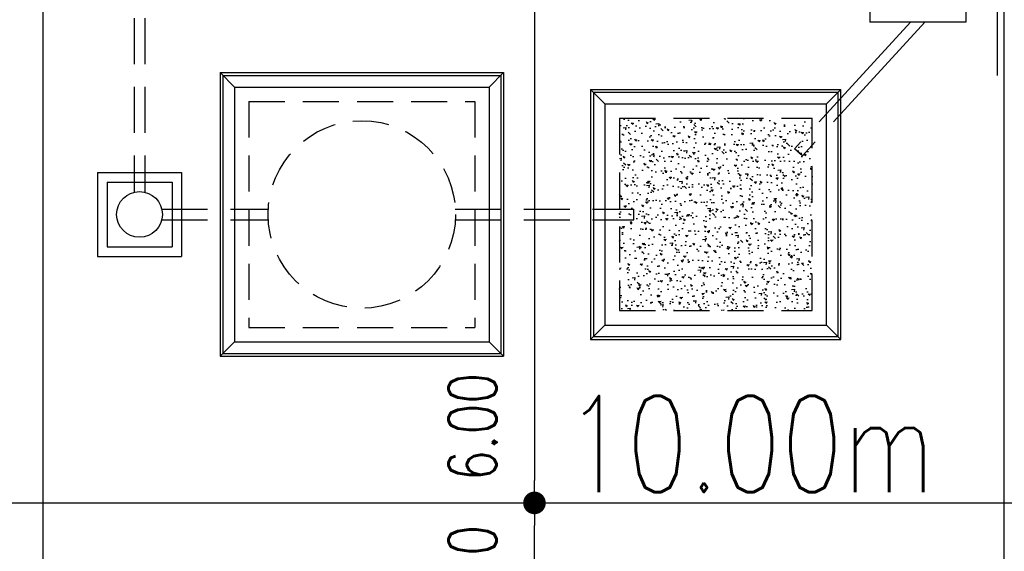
# Model space of a CAD drawing. Header units: millimetres. Extents: x 301 to 1479, y 491 to 1341.
# Tile 70 of 256: x 370 to 380, y 599 to 605. Entities that reach past the tile are written whole.
import ezdxf

# ---------------------------------------------------------------- set-up
doc = ezdxf.new("R2010")
doc.units = ezdxf.units.MM
doc.header["$LTSCALE"] = 1.5
doc.header["$MEASUREMENT"] = 0
for name, pattern in [('HIDDEN', [0.375, 0.25, -0.125]), ('HIDDEN2', [4.7625, 3.175, -1.5875]), ('PHANTOM2', [1.25, 0.625, -0.125, 0.125, -0.125, 0.125, -0.125])]:
    doc.linetypes.add(name, pattern=pattern)
for name, color, linetype in [('AP&SA', 254, 'HIDDEN'), ('Blk', 7, 'Continuous'), ('boundary', 3, 'Continuous'), ('Boundary Wall', 64, 'Continuous'), ('DIM', 6, 'Continuous'), ('Hatch Aggregate', 252, 'Continuous'), ('Kerb', 251, 'Continuous'), ('P. Septic tank', 2, 'Continuous'), ('P. Sewr Manhole', 49, 'Continuous'), ('PVC Pipe 110', 69, 'Continuous'), ('PVC Sewer Pipe 110', 24, 'Continuous'), ('TEXT', 7, 'Continuous')]:
    doc.layers.add(name, color=color, linetype=linetype)
doc.styles.add('RS1', font='romans.shx', dxfattribs={"width": 0.75, "height": 0.5})
doc.styles.add('RS2', font='romans.shx', dxfattribs={"width": 0.75, "height": 1})
doc.dimstyles.new('Souillac5', dxfattribs={"dimscale": 0.5, "dimtxt": 0.5, "dimasz": 0.47, "dimexe": 0, "dimexo": 1, "dimgap": 0.5, "dimtad": 1, "dimzin": 0, "dimdsep": 46, "dimtxsty": 'RS1', "dimblk": 'DOT', "dimcen": 3, "dimse1": 1, "dimse2": 1, "dimclrd": 6, "dimclre": 6, "dimclrt": 7, "dimaunit": 1, "dimadec": 0, "dimazin": 0, "dimtfac": 1, "dimtofl": 0, "dimtmove": 1, "dimatfit": 3, "dimfxl": 1, "dimtolj": 1, "dimtzin": 0, "dimlwe": -1, "dimarcsym": 0})

# ---------------------------------------------------------------- blocks, each defined once
blk = doc.blocks.new('SSSU-D2')
at = {"layer": 'Hatch Aggregate'}
h = blk.add_hatch(dxfattribs=at)
h.set_pattern_fill('AR-CONC', color=256, scale=0.03, angle=90)
h.set_pattern_definition([(140, (33566.527, -774235.52378), (0.018825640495, 0.21517805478), [0.0225, -0.2475]), (85, (33566.527, -774235.52378), (-0.22565764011, -0.041625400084), [0.018, -0.198]), (190.45144446, (33566.52857, -774235.50584), (-0.20683199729, 0.17355265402), [0.0191220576, -0.2103426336]), (136.1842, (33566.467, -774235.52378), (0.04965578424, 0.3201723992), [0.03375, -0.37125]), (186.63563549, (33566.47114, -774235.4971), (-0.29223558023, 0.2803985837), [0.0286831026, -0.315514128]), (81.18416399, (33566.467, -774235.52378), (-0.29223558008, 0.28039858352), [0.027, -0.2970000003]), (111, (33566.482, -774235.49378), (0.1207856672, 0.179072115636), [0.0225, -0.2475]), (56, (33566.482, -774235.49378), (-0.217545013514, 0.072994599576), [0.018, -0.198]), (161.45144474, (33566.49207, -774235.47885), (-0.09675934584, 0.25206671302), [0.019122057, -0.2103426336]), (127.5, (33566.527, -774235.523775), (-0.0998681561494, 0.003647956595), [0, -0.1956, 0, -0.201, 0, -0.19875]), (97.5, (33566.527, -774235.52378), (-0.118323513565, 0.078920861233), [0, -0.1146, 0, -0.1911, 0, -0.07575]), (57.5, (33566.527, -774235.590675), (0.00676646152, 0.160146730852), [0, -0.075, 0, -0.234, 0, -0.3105]), (47.5, (33566.527, -774235.62068), (-0.0300314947, 0.174955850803), [0, -0.0975, 0, -0.1554, 0, -0.2205])])
h.paths.add_polyline_path([(-8.45, -11.8), (-10.455, -11.8), (-10.455, -9.8), (-8.45, -9.8)])
at = {"layer": 'AP&SA', "linetype": 'HIDDEN'}
for p, q in [((-14.31, -9.625), (-11.96, -9.625)), ((-14.31, -9.625), (-14.31, -11.975)), ((-11.96, -9.625), (-11.96, -11.975)), ((-10.455, -9.8), (-10.455, -11.8)), ((-10.455, -9.8), (-8.45, -9.8)), ((-8.45, -11.8), (-8.45, -9.8)), ((-10.455, -11.8), (-8.45, -11.8)), ((-14.31, -11.975), (-11.96, -11.975))]:
    blk.add_line(p, q, dxfattribs=at)
at = {"layer": 'Boundary Wall', "linetype": 'ByBlock'}
blk.add_line((-6.525, -7.8), (-6.525, -9.355), dxfattribs=at)
at = {"layer": 'Kerb'}
for p, q in [((-7.85, -7.8), (-7.85, -8.8)), ((-6.85, -7.8), (-6.85, -8.8)), ((-6.85, -8.8), (-7.85, -8.8)), ((-14.61, -9.325), (-14.61, -12.275)), ((-14.61, -9.325), (-11.66, -9.325)), ((-14.61, -9.325), (-14.46, -9.475)), ((-14.58, -9.355), (-14.58, -12.245)), ((-14.58, -9.355), (-11.69, -9.355)), ((-11.66, -9.325), (-11.81, -9.475)), ((-11.69, -9.355), (-11.69, -12.245)), ((-11.66, -9.325), (-11.66, -12.275)), ((-14.46, -9.475), (-11.81, -9.475)), ((-14.46, -9.475), (-14.46, -12.125)), ((-11.81, -9.475), (-11.81, -12.125)), ((-10.755, -9.5), (-10.755, -12.1)), ((-10.755, -9.5), (-8.15, -9.5)), ((-10.605, -9.65), (-10.755, -9.5)), ((-8.3, -9.65), (-8.15, -9.5)), ((-8.15, -12.1), (-8.15, -9.5)), ((-10.725, -9.53), (-10.725, -12.07)), ((-10.725, -9.53), (-8.18, -9.53)), ((-8.18, -12.07), (-8.18, -9.53)), ((-10.605, -9.65), (-10.605, -11.95)), ((-10.605, -9.65), (-8.3, -9.65)), ((-8.3, -11.95), (-8.3, -9.65)), ((-15.885, -10.363), (-15.885, -11.238)), ((-15.885, -10.363), (-15.01, -10.363)), ((-15.01, -10.363), (-15.01, -11.238)), ((-15.785, -10.463), (-15.785, -11.138)), ((-15.785, -10.463), (-15.11, -10.463)), ((-15.11, -10.463), (-15.11, -11.138)), ((-15.785, -11.138), (-15.11, -11.138)), ((-15.885, -11.238), (-15.01, -11.238)), ((-10.605, -11.95), (-10.755, -12.1)), ((-10.605, -11.95), (-8.3, -11.95)), ((-8.3, -11.95), (-8.15, -12.1)), ((-10.725, -12.07), (-8.18, -12.07)), ((-14.61, -12.275), (-14.46, -12.125)), ((-14.46, -12.125), (-11.81, -12.125)), ((-11.66, -12.275), (-11.81, -12.125)), ((-10.755, -12.1), (-8.15, -12.1)), ((-14.61, -12.275), (-11.66, -12.275)), ((-14.58, -12.245), (-11.69, -12.245))]:
    blk.add_line(p, q, dxfattribs=at)
at = {"layer": 'P. Septic tank', "linetype": 'HIDDEN'}
blk.add_circle((-13.135, -10.8), 0.975, dxfattribs=at)
at = {"layer": 'P. Sewr Manhole'}
blk.add_circle((-15.448, -10.8), 0.238, dxfattribs=at)
at = {"layer": 'PVC Pipe 110', "linetype": 'PHANTOM2', "ltscale": 1.5}
for p, q in [((-7.427, -8.8), (-8.632, -10.118)), ((-7.278, -8.8), (-8.551, -10.192))]:
    blk.add_line(p, q, dxfattribs=at)
at = {"layer": 'PVC Pipe 110', "linetype": 'PHANTOM2', "ltscale": 2}
blk.add_line((-8.551, -10.192), (-8.632, -10.118), dxfattribs=at)
at = {"layer": 'PVC Sewer Pipe 110', "linetype": 'HIDDEN2', "ltscale": 0.1}
for p, q in [((-15.503, -7.331), (-15.503, -10.569)), ((-15.393, -7.331), (-15.393, -10.569)), ((-15.216, -10.745), (-14.108, -10.745)), ((-12.162, -10.745), (-10.305, -10.745)), ((-15.216, -10.855), (-14.108, -10.855)), ((-12.162, -10.855), (-10.305, -10.855))]:
    blk.add_line(p, q, dxfattribs=at)
at = {"layer": 'PVC Sewer Pipe 110', "linetype": 'HIDDEN2'}
blk.add_line((-10.305, -10.855), (-10.305, -10.745), dxfattribs=at)
blk = doc.blocks.new('_DOT')
at = {"color": 0, "linetype": 'ByBlock'}
blk.add_line((-0.5, 0), (-1, 0), dxfattribs=at)
at = {"color": 0, "linetype": 'ByBlock', "const_width": 0.5}
blk.add_lwpolyline([(-0.25, 0, 1), (0.25, 0, 1)], format="xyb", close=True, dxfattribs=at)
blk = doc.blocks.new('*D48')
at = {"layer": 'DEFPOINTS', "color": 0, "transparency": 16777216}
for p in [(374.999, 605.769), (374.999, 599.769), (374.999, 599.769)]:
    blk.add_point(p, dxfattribs=at)
at = {"layer": 'DIM', "color": 6, "lineweight": -2, "transparency": 16777216}
blk.add_line((374.999, 605.534), (374.999, 600.004), dxfattribs=at)
at = {"layer": 'DIM', "color": 6, "lineweight": -2, "transparency": 16777216, "xscale": 0.235, "yscale": 0.235, "zscale": 0.235}
for p, rotation in [((374.999, 605.769), 90), ((374.999, 599.769), 270)]:
    blk.add_blockref('_DOT', p, dxfattribs=dict(at, rotation=rotation))
at = {"layer": 'DIM', "color": 7, "transparency": 16777216, "insert": (374.355, 600.56), "char_height": 0.5, "attachment_point": 5, "rotation": 90, "style": 'RS1'}
blk.add_mtext('\\A1;6.00', dxfattribs=at)
blk = doc.blocks.new('*D117')
at = {"layer": 'DEFPOINTS', "color": 0, "transparency": 16777216}
for p in [(374.999, 599.769), (374.999, 599.769), (374.999, 593.769)]:
    blk.add_point(p, dxfattribs=at)
at = {"layer": 'DIM', "color": 6, "lineweight": -2, "transparency": 16777216}
blk.add_line((374.999, 594.004), (374.999, 599.534), dxfattribs=at)
at = {"layer": 'DIM', "color": 6, "lineweight": -2, "transparency": 16777216, "xscale": 0.235, "yscale": 0.235, "zscale": 0.235}
for p, rotation in [((374.999, 599.769), 90), ((374.999, 593.769), 270)]:
    blk.add_blockref('_DOT', p, dxfattribs=dict(at, rotation=rotation))
at = {"layer": 'DIM', "color": 7, "transparency": 16777216, "insert": (374.355, 598.978), "char_height": 0.5, "attachment_point": 5, "rotation": 90, "style": 'RS1'}
blk.add_mtext('\\A1;6.00', dxfattribs=at)

msp = doc.modelspace()

# ---------------------------------------------------------------- linework, layer by layer
at = {"layer": 'boundary'}
for p, q in [((369.8876, 578.769), (369.8876, 620.769)), ((369.8876, 578.769), (369.8876, 620.769)), ((379.8876, 578.769), (379.8876, 620.769)), ((339.8876, 599.769), (492.611, 599.769))]:
    msp.add_line(p, q, dxfattribs=at)

# ---------------------------------------------------------------- block references
at = {"layer": 'Blk'}
msp.add_blockref('SSSU-D2', (386.3376, 613.569), dxfattribs=at)

# ---------------------------------------------------------------- texts
at = {"layer": 'TEXT', "style": 'RS2', "width": 0.75}
msp.add_text('10.00m', height=1, rotation=0.01044, dxfattribs=at).set_placement((375.3159, 599.8809))

# ---------------------------------------------------------------- dimensions: what is measured, and where the dimension line sits
at = {"layer": 'DIM'}
for p1, angle, picture, middle in [((374.9985, 605.769), 90, '*D48', (374.3549, 600.5601)), ((374.9985, 593.769), 270, '*D117', (374.3549, 598.978))]:
    dim = msp.add_linear_dim(base=(374.9985, 599.769), p1=p1, p2=(374.9985, 599.769), angle=angle, dimstyle='Souillac5', override={"dimtmove": 2}, dxfattribs=at)
    dim.commit()
    dim.dimension.update_dxf_attribs({"geometry": picture, "text_midpoint": middle, "dimtype": 160})

doc.saveas('drawing.dxf')
